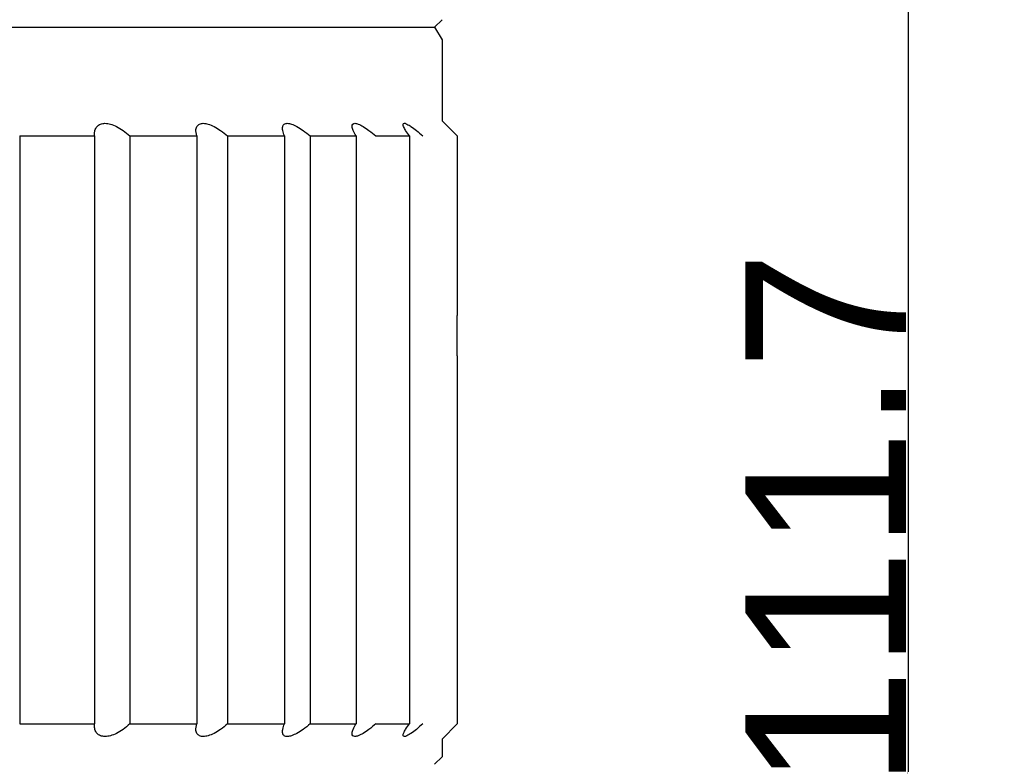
# Model space of a CAD drawing. Header units: millimetres. Extents: x 16567 to 19067, y 2074 to 4074.
# Tile 9 of 11: x 17490 to 17796, y 2771 to 3003. Entities that reach past the tile are written whole.
import ezdxf

# ---------------------------------------------------------------- set-up
doc = ezdxf.new("R2010")
doc.units = ezdxf.units.MM
doc.dimstyles.new('ISO-25', dxfattribs={"dimtxt": 2.5, "dimasz": 40, "dimexe": 30, "dimexo": 0.625, "dimtad": 1, "dimdec": 4, "dimdsep": 46, "dimlunit": 6, "dimtxsty": 'Standard', "dimcen": 2.5, "dimadec": 0, "dimazin": 0, "dimtfac": 1, "dimtdec": 4, "dimtmove": 0, "dimatfit": 3, "dimfxl": 1, "dimtolj": 1, "dimtzin": 0, "dimarcsym": 0})

# ---------------------------------------------------------------- blocks, each defined once
blk = doc.blocks.new('*D42')
at = {"color": 0, "lineweight": -2}
for p, q in [((17678.47, 3286.75), (17796.28, 3286.75)), ((17766.28, 3246.75), (17766.28, 2447.03)), ((17491.83, 2407.03), (17796.28, 2407.03))]:
    blk.add_line(p, q, dxfattribs=at)
at = {"color": 0}
for points in [[(17772.95, 3246.75), (17759.61, 3246.75), (17766.28, 3286.75)], [(17759.61, 2447.03), (17772.95, 2447.03), (17766.28, 2407.03)]]:
    blk.add_solid(points, dxfattribs=at)
at = {"layer": 'Defpoints', "color": 0}
for p in [(17677.85, 3286.75), (17491.21, 2407.03), (17766.28, 2407.03)]:
    blk.add_point(p, dxfattribs=at)
at = {"color": 0, "insert": (17740.65, 2846.89), "char_height": 2.5, "attachment_point": 5, "rotation": 90}
blk.add_mtext('\\A1;{{\\H20x;111.7}}', dxfattribs=at)

msp = doc.modelspace()

# ---------------------------------------------------------------- linework, layer by layer
for p, q in [((17111.63612, 3000.2528), (17618.78057, 3000.2528)), ((17618.78057, 3000.2528), (17621.14584, 2996.31527)), ((17618.78341, 3000.25273), (17621.14591, 3002.61523)), ((17621.14584, 2996.31527), (17621.14584, 2971.1153)), ((17621.14584, 2971.1153), (17625.87084, 2966.3903)), ((17489.53747, 2966.3903), (17489.53747, 2783.2178)), ((17489.53747, 2966.3903), (17512.89447, 2966.3903)), ((17512.89447, 2966.3903), (17512.86133, 2967.015)), ((17512.89447, 2966.3903), (17512.89447, 2783.2178)), ((17523.84604, 2966.3903), (17523.84604, 2783.2178)), ((17523.84604, 2966.3903), (17544.6764, 2966.3903)), ((17544.6764, 2966.3903), (17544.4338, 2967.96447)), ((17544.6764, 2966.3903), (17544.6764, 2783.2178)), ((17554.24843, 2966.3903), (17554.24843, 2783.2178)), ((17554.24843, 2966.3903), (17572.03924, 2966.3903)), ((17572.03924, 2966.3903), (17572.03924, 2783.2178)), ((17579.99602, 2966.3903), (17579.99602, 2783.2178)), ((17579.99602, 2966.3903), (17594.30921, 2966.3903)), ((17594.30921, 2966.3903), (17594.30921, 2783.2178)), ((17600.45483, 2966.3903), (17610.93796, 2966.3903)), ((17610.93796, 2966.3903), (17610.93796, 2783.2178)), ((17625.87084, 2966.3903), (17625.87084, 2910.4778)), ((17625.87084, 2897.8778), (17625.87084, 2783.2178)), ((17489.53747, 2783.2178), (17512.89447, 2783.2178)), ((17512.86133, 2782.5931), (17512.89447, 2783.2178)), ((17523.84604, 2783.2178), (17544.6764, 2783.2178)), ((17544.4338, 2781.64363), (17544.6764, 2783.2178)), ((17554.24843, 2783.2178), (17572.03924, 2783.2178)), ((17579.99602, 2783.2178), (17594.30921, 2783.2178)), ((17600.45483, 2783.2178), (17610.93796, 2783.2178)), ((17625.87084, 2783.2178), (17621.14584, 2778.4928)), ((17621.14584, 2778.4928), (17621.14584, 2772.9803)), ((17618.78333, 2770.61781), (17621.14583, 2772.98031))]:
    msp.add_line(p, q)
for points, knots in [([(17512.86047, 2967.015), (17512.86061, 2967.37732), (17512.94625, 2968.20924), (17513.51057, 2969.40235), (17514.70724, 2970.2014), (17516.20272, 2970.40626), (17517.92399, 2970.12002), (17519.84727, 2969.34754), (17521.88916, 2968.09413), (17523.19947, 2967.00432), (17523.84604, 2966.3903)], [0, 0, 0, 0, 1.086955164, 2.489258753, 3.799662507, 5.222227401, 6.91604928, 8.98362724, 11.402149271, 14.077161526, 14.077161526, 14.077161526, 14.077161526]), ([(17544.43362, 2967.96447), (17544.43375, 2968.00774), (17544.44219, 2968.48001), (17544.60696, 2969.34948), (17545.54648, 2970.21331), (17546.8582, 2970.40424), (17548.41109, 2970.10482), (17550.23, 2969.32775), (17552.24203, 2968.07381), (17553.57347, 2966.9979), (17554.24843, 2966.3903)], [0, 0, 0, 0, 0.129813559, 1.419706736, 2.514308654, 3.718902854, 5.248495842, 7.220168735, 9.617332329, 12.341812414, 12.341812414, 12.341812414, 12.341812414]), ([(17571.38939, 2968.78651), (17571.38912, 2968.97397), (17571.44535, 2969.46065), (17571.91516, 2970.21609), (17573.04574, 2970.40484), (17574.38652, 2970.08344), (17576.05941, 2969.30598), (17577.99206, 2968.05104), (17579.31072, 2966.99074), (17579.99602, 2966.3903)], [0, 0, 0, 0, 0.562386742, 1.462820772, 2.422958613, 3.752174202, 5.587516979, 7.920696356, 10.654108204, 10.654108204, 10.654108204, 10.654108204]), ([(17594.30921, 2966.3903), (17593.97517, 2966.93634), (17593.47178, 2967.87452), (17593.09799, 2968.94671), (17593.09527, 2969.41188), (17593.0959, 2969.44598)], [0, 0, 0, 0, 1.920329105, 3.211851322, 3.314170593, 3.314170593, 3.314170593, 3.314170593]), ([(17593.0959, 2969.44598), (17593.10002, 2969.66991), (17593.19994, 2970.19345), (17594.11461, 2970.41803), (17595.21125, 2970.04647), (17596.69756, 2969.28486), (17598.50379, 2968.02437), (17599.77695, 2966.98299), (17600.45483, 2966.3903)], [0, 0, 0, 0, 0.671919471, 1.370448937, 2.46889525, 4.13282144, 6.362367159, 9.063693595, 9.063693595, 9.063693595, 9.063693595]), ([(17609.75869, 2968.09427), (17609.51759, 2968.49583), (17609.2347, 2969.08383), (17608.93532, 2969.73173), (17608.95466, 2969.93515)], [0, 0, 0, 0, 1.405152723, 2.018165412, 2.018165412, 2.018165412, 2.018165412]), ([(17608.95466, 2969.93515), (17608.95969, 2969.98808), (17609.02049, 2970.18512), (17609.50872, 2970.46087), (17610.38922, 2969.97039), (17611.62501, 2969.27487), (17613.27414, 2967.98872), (17614.46769, 2966.97476), (17615.12109, 2966.3903)], [0, 0, 0, 0, 0.159511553, 0.597414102, 1.442283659, 2.907449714, 4.998890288, 7.628858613, 7.628858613, 7.628858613, 7.628858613]), ([(17572.03924, 2966.3903), (17571.79228, 2966.93594), (17571.50913, 2967.72588), (17571.38974, 2968.55423), (17571.38939, 2968.78651)], [0, 0, 0, 0, 1.796769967, 2.493604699, 2.493604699, 2.493604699, 2.493604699]), ([(17625.87084, 2897.8778), (17625.86783, 2898.00239), (17625.85638, 2898.49084), (17625.83473, 2899.53923), (17625.81008, 2901.14784), (17625.79394, 2903.12459), (17625.79392, 2905.22754), (17625.81004, 2907.20438), (17625.8347, 2908.81428), (17625.85633, 2909.86293), (17625.86782, 2910.35289), (17625.87084, 2910.4778)], [0, 0, 0, 0, 0.373891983, 1.465731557, 3.145832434, 5.200263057, 7.396123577, 9.454594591, 11.13092258, 12.226367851, 12.601202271, 12.601202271, 12.601202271, 12.601202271]), ([(17523.84604, 2783.2178), (17523.19947, 2782.60378), (17521.88916, 2781.51397), (17519.84727, 2780.26057), (17517.92399, 2779.48808), (17516.20272, 2779.20184), (17514.70724, 2779.4067), (17513.51057, 2780.20575), (17512.94625, 2781.39886), (17512.86061, 2782.23078), (17512.86047, 2782.5931)], [0, 0, 0, 0, 2.675012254, 5.093534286, 7.161112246, 8.854934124, 10.277499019, 11.587902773, 12.990206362, 14.077161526, 14.077161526, 14.077161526, 14.077161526]), ([(17554.24843, 2783.2178), (17553.57347, 2782.6102), (17552.24203, 2781.53429), (17550.23, 2780.28035), (17548.41109, 2779.50328), (17546.8582, 2779.20386), (17545.54648, 2779.39479), (17544.60696, 2780.25862), (17544.44219, 2781.12809), (17544.43375, 2781.60036), (17544.43362, 2781.64363)], [0, 0, 0, 0, 2.724480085, 5.121643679, 7.093316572, 8.62290956, 9.82750376, 10.922105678, 12.211998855, 12.341812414, 12.341812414, 12.341812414, 12.341812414]), ([(17579.99602, 2783.2178), (17579.31072, 2782.61736), (17577.99206, 2781.55706), (17576.05941, 2780.30212), (17574.38652, 2779.52466), (17573.04574, 2779.20326), (17571.91516, 2779.39201), (17571.44535, 2780.14745), (17571.38912, 2780.63413), (17571.38939, 2780.82159)], [0, 0, 0, 0, 2.733411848, 5.066591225, 6.901934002, 8.231149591, 9.191287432, 10.091721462, 10.654108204, 10.654108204, 10.654108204, 10.654108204]), ([(17571.38939, 2780.82159), (17571.38974, 2781.05387), (17571.50913, 2781.88222), (17571.79228, 2782.67216), (17572.03924, 2783.2178)], [0, 0, 0, 0, 0.696834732, 2.493604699, 2.493604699, 2.493604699, 2.493604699]), ([(17593.0959, 2780.16212), (17593.09527, 2780.19622), (17593.09799, 2780.66139), (17593.47178, 2781.73358), (17593.97517, 2782.67177), (17594.30921, 2783.2178)], [0, 0, 0, 0, 0.102319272, 1.393841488, 3.314170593, 3.314170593, 3.314170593, 3.314170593]), ([(17600.45483, 2783.2178), (17599.77695, 2782.62511), (17598.50379, 2781.58373), (17596.69756, 2780.32324), (17595.21125, 2779.56163), (17594.11461, 2779.19007), (17593.19994, 2779.41465), (17593.10002, 2779.93819), (17593.0959, 2780.16212)], [0, 0, 0, 0, 2.701326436, 4.930872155, 6.594798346, 7.693244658, 8.391774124, 9.063693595, 9.063693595, 9.063693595, 9.063693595]), ([(17608.95466, 2779.67295), (17608.93532, 2779.87637), (17609.23331, 2780.52382), (17609.82238, 2781.72069), (17610.52145, 2782.66676), (17610.93796, 2783.2178)], [0, 0, 0, 0, 0.613012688, 2.018165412, 4.09040581, 4.09040581, 4.09040581, 4.09040581]), ([(17615.12109, 2783.2178), (17614.46769, 2782.63334), (17613.27414, 2781.61938), (17611.62501, 2780.33323), (17610.38922, 2779.63771), (17609.50872, 2779.14723), (17609.02049, 2779.42298), (17608.95969, 2779.62002), (17608.95466, 2779.67295)], [0, 0, 0, 0, 2.629968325, 4.721408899, 6.186574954, 7.031444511, 7.46934706, 7.628858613, 7.628858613, 7.628858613, 7.628858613])]:
    msp.add_open_spline(points, degree=3, knots=knots)
msp.add_open_spline([(17610.93796, 2966.3903), (17610.52145, 2966.94134), (17610.11425, 2967.50206), (17609.75869, 2968.09427)], degree=3)

# ---------------------------------------------------------------- dimensions: what is measured, and where the dimension line sits
at = {"color": 0}
dim = msp.add_linear_dim(base=(17766.279, 2407.02905), p1=(17677.84584, 3286.7453), p2=(17491.20834, 2407.02905), angle=90, text='{{\\H20x;111.7}}', dimstyle='ISO-25', dxfattribs=at)
dim.commit()
dim.dimension.update_dxf_attribs({"geometry": '*D42', "text_midpoint": (17740.654, 2846.88718)})

doc.saveas('drawing.dxf')
